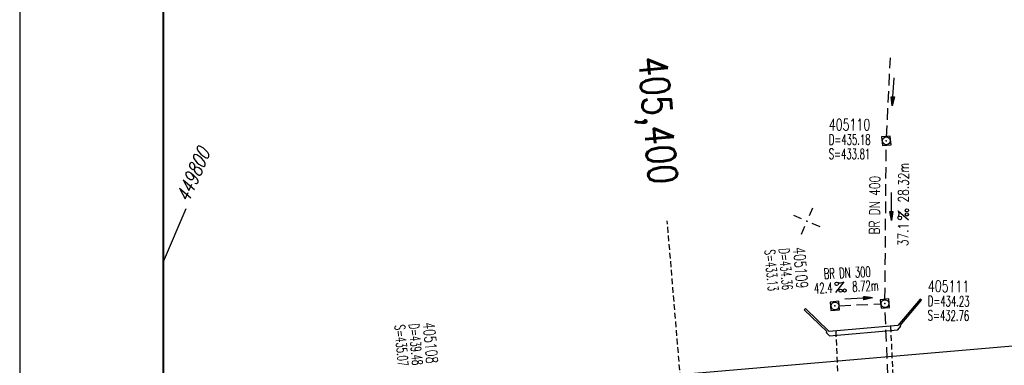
# Model space of a CAD drawing. Extents: x 0 to 1135, y 0 to 420.
# Tile 1 of 50: x 0 to 171, y 211 to 271. Entities that reach past the tile are written whole.
import ezdxf
from ezdxf.enums import TextEntityAlignment as Align

# ---------------------------------------------------------------- set-up
doc = ezdxf.new("R2010")
doc.units = 0
doc.header["$LTSCALE"] = 2
doc.header["$MEASUREMENT"] = 0
for name, pattern in [('AUSGEZOGEN', [0]), ('GESTRICH-X2', [1.5, 1, -0.5]), ('GESTRICHELT', [0.75, 0.5, -0.25])]:
    doc.linetypes.add(name, pattern=pattern)
doc.layers.get('0').update_dxf_attribs({"linetype": 'AUSGEZOGEN'})
for name, color, linetype in [('BAUWO', 250, 'CONTINUOUS'), ('BAUWU', 250, 'GESTRICHELT'), ('FBR', 8, 'CONTINUOUS'), ('HEKTOM', 250, 'GESTRICHELT'), ('KANAL', 7, 'GESTRICH-X2'), ('NETZ', 250, 'CONTINUOUS'), ('PFEIL', 7, 'CONTINUOUS'), ('RAHMEN', 250, 'AUSGEZOGEN'), ('SCHACHTNR', 6, 'CONTINUOUS'), ('SCHSYMBOL', 7, 'CONTINUOUS'), ('TEXTO', 4, 'CONTINUOUS'), ('TEXTU', 4, 'CONTINUOUS')]:
    doc.layers.add(name, color=color, linetype=linetype)
doc.styles.add('ROMANS', font='romans.shx', dxfattribs={"width": 0.8})

# ---------------------------------------------------------------- blocks, each defined once
blk = doc.blocks.new('IKR')
at = {"color": 0}
for p, q in [((0, 1), (0, 2.5)), ((-2.5, 0), (-1, 0)), ((1, 0), (2.5, 0)), ((0, -2.5), (0, -1))]:
    blk.add_line(p, q, dxfattribs=at)
blk.add_circle((0, 0), 0.05, dxfattribs=at)
blk.add_point((0, 0), dxfattribs=at)
blk = doc.blocks.new('20')
blk.add_lwpolyline([(-0.7540238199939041, -0.7510624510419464), (0.7541923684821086, -0.7510624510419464), (0.7541923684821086, 0.7497802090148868), (-0.7540238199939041, 0.7497802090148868)], close=True)
blk.add_circle((0, 0), 0.675503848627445)
blk.add_point((0, 0))
blk = doc.blocks.new('PROM')
blk.add_line((1.566024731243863, 1.817237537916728), (0.0190527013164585, 0.0153243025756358))
for centre, radius in [((0.3173753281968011, 1.509743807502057), 0.3170057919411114), ((0.9430842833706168, 0.2908182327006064), 0.2830165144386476), ((1.644538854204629, 0.287494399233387), 0.2830165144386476)]:
    blk.add_circle(centre, radius)
blk.add_arc((0.9918717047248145, 2.681739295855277), 1.033048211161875, 239.1413865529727, 303.3549228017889)
blk = doc.blocks.new('PFEIL2')
at = {"color": 0}
for p, q in [((0.8796887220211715, 0.0024565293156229), (-2.401395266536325, -0.0115320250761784)), ((0.8808543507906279, -0.2709205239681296), (0.8785230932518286, 0.2758335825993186)), ((0.8785230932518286, 0.2758335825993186), (2.429089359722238, 0.0090619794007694)), ((0.9110887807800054, 0.2702307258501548), (0.878570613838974, 0.2646884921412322)), ((0.9651190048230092, 0.2609349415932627), (0.8786494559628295, 0.2461975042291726)), ((1.019149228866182, 0.2516391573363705), (0.8787282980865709, 0.2277065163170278)), ((1.073179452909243, 0.24234337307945), (0.8788071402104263, 0.2092155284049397)), ((1.127209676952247, 0.2330475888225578), (0.8788859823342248, 0.1907245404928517)), ((1.181239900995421, 0.2237518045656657), (0.8789648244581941, 0.1722335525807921)), ((1.235270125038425, 0.2144560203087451), (0.8790436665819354, 0.1537425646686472)), ((1.289300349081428, 0.2051602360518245), (0.8791225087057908, 0.1352515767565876)), ((1.34333057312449, 0.195864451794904), (0.8792013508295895, 0.1167605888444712)), ((1.397360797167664, 0.1865686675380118), (0.8792801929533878, 0.0982696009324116)), ((1.451391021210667, 0.1772728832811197), (0.8793590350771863, 0.0797786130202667)), ((1.505421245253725, 0.1679770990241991), (0.8794378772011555, 0.0612876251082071)), ((1.559451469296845, 0.1586813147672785), (0.8795167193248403, 0.0427966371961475)), ((1.613481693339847, 0.1493855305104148), (0.8795955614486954, 0.024305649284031)), ((1.66751191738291, 0.140089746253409), (0.8796744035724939, 0.005814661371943)), ((1.721542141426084, 0.1307939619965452), (0.8797532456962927, -0.0126763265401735)), ((1.775572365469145, 0.1214981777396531), (0.8798320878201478, -0.0311673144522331)), ((1.829602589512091, 0.1122023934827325), (0.8799109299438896, -0.0496583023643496)), ((1.883632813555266, 0.1029066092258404), (0.8799897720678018, -0.0681492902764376)), ((1.937663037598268, 0.0936108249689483), (0.8800686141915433, -0.08664027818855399)), ((1.991693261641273, 0.0843150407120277), (0.8801474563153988, -0.105131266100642)), ((2.045723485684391, 0.0750192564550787), (0.8802262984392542, -0.1236222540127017)), ((2.099753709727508, 0.0657234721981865), (0.8803051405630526, -0.1421132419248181)), ((2.153783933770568, 0.056427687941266), (0.8803839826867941, -0.1606042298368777)), ((2.207814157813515, 0.0471319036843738), (0.8804628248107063, -0.1790952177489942)), ((2.261844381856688, 0.0378361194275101), (0.8805416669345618, -0.1975862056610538)), ((2.315874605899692, 0.0285403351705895), (0.8806205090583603, -0.2160771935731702)), ((2.36990482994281, 0.0192445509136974), (0.8806993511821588, -0.2345681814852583)), ((2.423935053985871, 0.009948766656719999), (0.8807781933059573, -0.2530591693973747)), ((2.429089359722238, 0.0090619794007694), (0.8808543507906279, -0.2709205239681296))]:
    blk.add_line(p, q, dxfattribs=at)

msp = doc.modelspace()

# ---------------------------------------------------------------- linework, layer by layer
at = {"layer": 'BAUWO'}
for p, q in [((156.810389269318, 222.2556998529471), (152.8845555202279, 217.6599288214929)), ((153.291685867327, 217.676142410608), (157.0297621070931, 222.0503573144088)), ((157.0297621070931, 222.0503573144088), (156.810389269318, 222.2556998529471)), ((136.8031783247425, 220.6098419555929), (136.611751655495, 220.3898787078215)), ((136.611751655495, 220.3898787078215), (140.5344000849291, 216.5960107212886)), ((140.9256452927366, 216.6409238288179), (136.8031783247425, 220.6098419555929)), ((140.5344000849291, 216.5960107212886), (140.4037722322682, 216.4608502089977)), ((140.4037722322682, 216.4608502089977), (140.9830038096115, 215.8790695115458)), ((152.8845555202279, 217.6599288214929), (140.9256452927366, 216.6409238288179)), ((140.9830038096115, 215.8790695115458), (152.9157108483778, 216.9105401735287)), ((152.9157108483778, 216.9105401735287), (153.4356072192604, 217.5656949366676)), ((153.4356072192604, 217.5656949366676), (153.291685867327, 217.676142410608))]:
    msp.add_line(p, q, dxfattribs=at)
at = {"layer": 'BAUWU'}
for p, q in [((144.117024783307, 172.2494300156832), (142.148096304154, 216.7196291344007)), ((151.6438992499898, 217.479019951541), (153.6010317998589, 173.069540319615))]:
    msp.add_line(p, q, dxfattribs=at)
at = {"layer": 'FBR'}
for points in [[(88.00927508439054, 187.5283629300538, -2.329752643e-07), (104.8390138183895, 188.9747523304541, -3.32244617e-07), (166.4394570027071, 194.268766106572, -1.9954558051e-06), (228.7098312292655, 199.6200625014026, 1.6970816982e-06), (290.9802054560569, 204.9713588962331, 7.911701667e-07), (321.6491723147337, 207.6070955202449, 1.267256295e-06), (340.7964161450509, 209.2526604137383, 2.422272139e-06), (353.2508030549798, 210.3231160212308, -6.630900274e-07), (365.7051899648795, 211.3935716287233, -7.4273674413e-06), (378.1588949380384, 212.4637656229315, 1.1123584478e-06), (390.6125999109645, 213.5339596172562, 4.4200025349e-05)], [(87.66558115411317, 191.5135581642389, -3.161427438e-07), (104.4965272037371, 192.9600485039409, -4.508490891e-07), (166.0969518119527, 198.2540754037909, -1.9954562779e-06), (228.3673368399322, 203.6053727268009, 1.697082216e-06), (290.6377218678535, 208.9566700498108, 5.354030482e-07), (321.3067197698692, 211.5923935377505, 8.575827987e-07), (340.4539109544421, 213.2379697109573, 2.4222671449e-06), (352.9082817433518, 214.3084239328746, -6.630853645e-07), (365.362652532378, 215.3788781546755, -7.4273659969e-06), (377.8163897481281, 216.4490749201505, 1.112985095e-06), (390.2701269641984, 217.5192716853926, 4.41997550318e-05)]]:
    msp.add_lwpolyline(points, format="xyb", dxfattribs=at)
msp.add_lwpolyline([(25, 201.4341451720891), (164.7911507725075, 213.4480670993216), (289.3320031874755, 224.1506688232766), (339.1481099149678, 228.4319614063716), (364.0567285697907, 230.5728592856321), (388.9644488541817, 232.7132739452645), (411.2859517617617, 234.633483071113), (413.9301149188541, 234.8590416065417), (438.9819729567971, 236.8606111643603), (464.0934885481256, 238.6152546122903), (489.2194789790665, 240.1185958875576), (514.3602984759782, 241.3729164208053), (539.5122067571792, 242.3757500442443), (564.6729049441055, 243.1274439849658), (589.8396544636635, 243.6296359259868), (615.0101783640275, 243.8799503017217), (640.1819828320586, 243.8805123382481)], dxfattribs=at)
at = {"layer": 'HEKTOM'}
msp.add_line((116.4453641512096, 191.9680008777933), (112.7588610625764, 235.8745912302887), dxfattribs=at)
at = {"layer": 'KANAL'}
for p, q in [((150.9414888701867, 250.4693291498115), (151.6012370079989, 264.2727372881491)), ((150.6636738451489, 222.2423397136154), (150.8914219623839, 249.0564416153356)), ((142.7056513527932, 221.0977109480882), (149.9091253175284, 221.4459462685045)), ((152.9504803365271, 163.9470840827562), (150.6894275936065, 220.7321785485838))]:
    msp.add_line(p, q, dxfattribs=at)
at = {"layer": 'NETZ'}
msp.add_line((25.02, 228.829), (29.002, 238.002), dxfattribs=at)
at = {"layer": 'RAHMEN'}
msp.add_line((0, 420), (0, 0), dxfattribs=at)
at = {"layer": 'RAHMEN', "const_width": 0.35}
msp.add_lwpolyline([(25, 5), (1130, 5), (1130, 415), (25, 415), (25, 5)], dxfattribs=at)

# ---------------------------------------------------------------- block references
at = {"layer": 'NETZ', "rotation": 156.5331}
msp.add_blockref('IKR', (137.067, 235.81), dxfattribs=at)
at = {"layer": 'PFEIL'}
for p, rotation in [((152.1047140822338, 258.3456316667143), 265.7692271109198), ((151.7902396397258, 238.3826103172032), 269.5180522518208), ((146.0725049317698, 222.3509384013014), 2.718952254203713)]:
    msp.add_blockref('PFEIL2', p, dxfattribs=dict(at, rotation=rotation))
at = {"layer": 'SCHSYMBOL', "rotation": 4.911952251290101}
for p in [(150.8971147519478, 249.7952843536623), (141.9510006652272, 221.0644793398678), (150.6589121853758, 221.4780188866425)]:
    msp.add_blockref('20', p, dxfattribs=at)
at = {"layer": 'TEXTU'}
for p, rotation in [((154.7518558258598, 236.0563060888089), 89.51805225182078), ((142.0052484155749, 223.3941998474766), 2.718952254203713)]:
    msp.add_blockref('PROM', p, dxfattribs=dict(at, rotation=rotation))

# ---------------------------------------------------------------- texts
at = {"layer": 'HEKTOM', "style": 'ROMANS', "width": 0.8}
msp.add_text('405,400', height=5, rotation=274.9119522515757, dxfattribs=at).set_placement((107.7103204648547, 264.2709553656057))
at = {"layer": 'NETZ', "style": 'ROMANS', "oblique": 16.6, "width": 0.75}
msp.add_text('449800', height=2.5, rotation=66.5331, dxfattribs=at).set_placement((29.4, 238.92))
at = {"layer": 'SCHACHTNR', "style": 'ROMANS'}
for s, height, rotation, width, p in [('405110', 2, 359.8266295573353, 0.7, (140.8885227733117, 251.6210397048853)), ('D=435.18', 1.8, 359.8266295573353, 0.6, (140.8858623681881, 249.132680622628)), ('S=433.81', 1.8, 359.8266295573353, 0.6, (140.8836023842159, 246.6429651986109)), ('S=433.13', 1.8, 274.9119522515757, 0.6, (129.6996344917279, 230.7998600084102)), ('D=434.36', 1.8, 274.9119522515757, 0.6, (132.1793520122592, 231.0173778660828)), ('405109', 2, 274.9119522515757, 0.7, (134.6869864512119, 231.2238664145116)), ('405111', 2, 359.4851770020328, 0.7, (158.1321168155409, 223.5153173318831)), ('D=434.23', 1.8, 359.4851770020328, 0.6, (158.114627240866, 221.0270182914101)), ('S=432.76', 1.8, 359.4851770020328, 0.6, (158.0975299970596, 218.5373605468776)), ('S=435.07', 1.8, 274.9119522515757, 0.6, (65.26807533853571, 217.718397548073)), ('D=439.48', 1.8, 274.9119522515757, 0.6, (67.74687556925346, 217.9363136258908)), ('405108', 2, 274.9119522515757, 0.7, (70.22699130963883, 218.154748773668))]:
    msp.add_text(s, height=height, rotation=rotation, dxfattribs=dict(at, width=width)).set_placement(p)
at = {"layer": 'TEXTO', "style": 'ROMANS'}
for s, rotation, width, p in [('BR DN 400', 89.51805225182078, 0.75, (149.7652600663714, 238.5972279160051)), ('BR DN 300', 2.718952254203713, 0.6, (144.1313410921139, 225.9554958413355))]:
    msp.add_text(s, height=1.8, rotation=rotation, dxfattribs=dict(at, width=width)).set_placement(p, align=Align.CENTER)
at = {"layer": 'TEXTU', "style": 'ROMANS'}
for s, rotation, width, p in [('28.32m', 89.51805225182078, 0.75, (154.7653550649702, 239.0505876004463)), ('37.1', 89.51805225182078, 0.75, (154.7135938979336, 231.4756788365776)), ('42.4', 2.718952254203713, 0.6, (138.3472327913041, 223.2172600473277)), ('8.72m', 2.718952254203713, 0.6, (144.992506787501, 223.5352828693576))]:
    msp.add_text(s, height=1.8, rotation=rotation, dxfattribs=dict(at, width=width)).set_placement(p)

doc.saveas('drawing.dxf')
